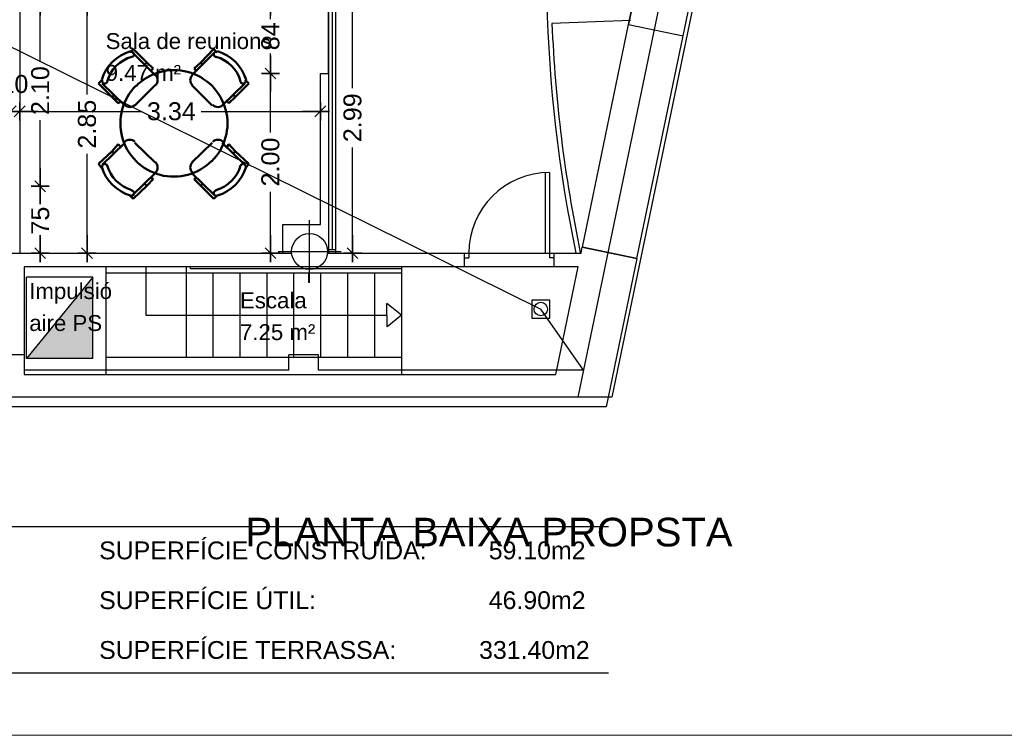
# Model space of a CAD drawing. Header units: metres. Extents: x -1 to 438, y -6 to 57.
# Tile 20 of 31: x 418 to 429, y 9 to 17. Entities that reach past the tile are written whole.
import ezdxf

# ---------------------------------------------------------------- set-up
doc = ezdxf.new("R2010")
doc.units = ezdxf.units.M
doc.header["$PDMODE"] = 65
doc.linetypes.add('CONTINUA', pattern=[0])
for name, color, linetype, lineweight in [('PB COTES', 7, 'CONTINUA', 25), ('PB ESCALES 2D', 7, 'CONTINUA', 25), ('PB LOCALS', 7, 'CONTINUA', 25), ('PB MOBLES', 7, 'CONTINUA', 25), ('PB MURS++', 7, 'CONTINUA', 25), ('PB TEXT', 7, 'CONTINUA', 25), ('PSC MURS ACTUAL', 7, 'CONTINUA', 25)]:
    doc.layers.add(name, color=color, linetype=linetype, lineweight=lineweight)
doc.styles.add('ARIAL', font='arial.ttf')
doc.dimstyles.new('DIMSTYLE_2', dxfattribs={"dimtxt": 0.2, "dimasz": 0.2, "dimexe": 0, "dimexo": 1e-06, "dimgap": 0.1, "dimtad": 0, "dimrnd": 0.01, "dimzin": 4, "dimdsep": 46, "dimtxsty": 'ARIAL', "dimblk1": 'ALL_ML_STRICH', "dimblk2": 'ALL_ML_STRICH', "dimsah": 1, "dimcen": 0, "dimse1": 1, "dimse2": 1, "dimclrd": 2, "dimclre": 2, "dimclrt": 2, "dimadec": 0, "dimazin": 0, "dimtfac": 1, "dimtdec": 0, "dimtix": 1, "dimtmove": 2, "dimatfit": 3, "dimfxl": 0, "dimtzin": 0, "dimlwd": 0, "dimlwe": 35, "dimarcsym": 0})
doc.dimstyles.new('DIMSTYLE_4', dxfattribs={"dimtxt": 0.2, "dimasz": 0.2, "dimexe": 0, "dimexo": 1e-06, "dimgap": 0.1, "dimtad": 0, "dimdec": 0, "dimlfac": 100, "dimrnd": 1, "dimzin": 4, "dimdsep": 46, "dimtxsty": 'ARIAL', "dimblk1": 'ALL_ML_STRICH', "dimblk2": 'ALL_ML_STRICH', "dimsah": 1, "dimcen": 0, "dimse1": 1, "dimse2": 1, "dimclrd": 2, "dimclre": 2, "dimclrt": 2, "dimadec": 0, "dimazin": 0, "dimtfac": 1, "dimtdec": 0, "dimtix": 1, "dimtmove": 2, "dimatfit": 3, "dimfxl": 0, "dimtzin": 0, "dimlwd": 0, "dimlwe": 35, "dimarcsym": 0})
doc.dimstyles.new('DIMSTYLE_5', dxfattribs={"dimtxt": 0.2, "dimasz": 0.2, "dimexe": 0, "dimexo": 1e-06, "dimgap": 0.1, "dimtad": 0, "dimrnd": 0.01, "dimzin": 4, "dimdsep": 46, "dimtxsty": 'ARIAL', "dimblk1": 'ALL_ML_STRICH', "dimblk2": 'ALL_ML_STRICH', "dimsah": 1, "dimcen": 0, "dimse1": 1, "dimse2": 1, "dimclrd": 2, "dimclre": 2, "dimclrt": 2, "dimadec": 0, "dimazin": 0, "dimtfac": 1, "dimtdec": 0, "dimtix": 1, "dimtmove": 2, "dimatfit": 3, "dimfxl": 0, "dimtzin": 0, "dimlwd": 0, "dimlwe": 35, "dimarcsym": 0})
doc.dimstyles.new('DIMSTYLE_7', dxfattribs={"dimtxt": 0.2, "dimasz": 0.2, "dimexe": 0, "dimexo": 1e-06, "dimgap": 0.1, "dimtad": 2, "dimdec": 0, "dimlfac": 100, "dimrnd": 1, "dimzin": 4, "dimdsep": 46, "dimtxsty": 'ARIAL', "dimblk1": 'ALL_ML_STRICH', "dimblk2": 'ALL_ML_STRICH', "dimsah": 1, "dimcen": 0, "dimse1": 1, "dimse2": 1, "dimclrd": 2, "dimclre": 2, "dimclrt": 2, "dimadec": 0, "dimazin": 0, "dimtfac": 1, "dimtdec": 0, "dimtix": 1, "dimtmove": 2, "dimatfit": 3, "dimfxl": 0, "dimtvp": 1.2, "dimtzin": 0, "dimlwd": 0, "dimlwe": 35, "dimarcsym": 0})

# ---------------------------------------------------------------- blocks, each defined once
blk = doc.blocks.new('ALL_ML_STRICH')
at = {"color": 0, "linetype": 'ByBlock', "lineweight": -2}
for p, q in [((-1, 0), (0.5, 0)), ((-0.3, -0.3), (0.3, 0.3)), ((0, -0.5), (0, 0.5))]:
    blk.add_line(p, q, dxfattribs=at)
blk = doc.blocks.new('*D27')
at = {"layer": 'DEFPOINTS', "color": 2, "linetype": 'CONTINUA', "lineweight": 35, "transparency": 33554687}
for p in [(421.281, 17.54), (421.469, 14.551), (421.673, 14.551)]:
    blk.add_point(p, dxfattribs=at)
at = {"layer": 'PB COTES', "color": 2, "linetype": 'CONTINUA', "lineweight": -2, "transparency": 33554687}
for p, q in [((421.469, 16.389), (421.469, 17.54)), ((421.469, 14.551), (421.469, 15.729))]:
    blk.add_line(p, q, dxfattribs=at)
at = {"layer": 'PB COTES', "color": 2, "linetype": 'CONTINUA', "lineweight": 35, "transparency": 33554687, "xscale": 0.2, "yscale": 0.2, "zscale": 0.2}
for p, rotation in [((421.469, 17.54), 90), ((421.469, 14.551), 270)]:
    blk.add_blockref('ALL_ML_STRICH', p, dxfattribs=dict(at, rotation=rotation))
at = {"layer": 'PB COTES', "color": 2, "linetype": 'CONTINUA', "lineweight": 35, "transparency": 33554687, "insert": (421.469, 16.059), "char_height": 0.2, "width": 0.8, "attachment_point": 5, "rotation": 90, "style": 'ARIAL'}
blk.add_mtext('\\A1;{\\A1;{2.99\\H0.132000;\\S^ ;}}', dxfattribs=at)
blk = doc.blocks.new('*D47')
at = {"layer": 'DEFPOINTS', "color": 2, "linetype": 'CONTINUA', "lineweight": 35, "transparency": 33554687}
for p in [(417.767, 15.296), (417.967, 14.551), (417.995, 14.551)]:
    blk.add_point(p, dxfattribs=at)
at = {"layer": 'PB COTES', "color": 2, "linetype": 'CONTINUA', "lineweight": -2, "transparency": 33554687}
for p, q in [((417.995, 15.104), (417.995, 15.296)), ((417.995, 14.551), (417.995, 14.724))]:
    blk.add_line(p, q, dxfattribs=at)
at = {"layer": 'PB COTES', "color": 2, "linetype": 'CONTINUA', "lineweight": 35, "transparency": 33554687, "xscale": 0.2, "yscale": 0.2, "zscale": 0.2}
for p, rotation in [((417.995, 15.296), 90), ((417.995, 14.551), 270)]:
    blk.add_blockref('ALL_ML_STRICH', p, dxfattribs=dict(at, rotation=rotation))
at = {"layer": 'PB COTES', "color": 2, "linetype": 'CONTINUA', "lineweight": 35, "transparency": 33554687, "insert": (417.996, 14.914), "char_height": 0.2, "width": 0.4, "attachment_point": 5, "rotation": 90, "style": 'ARIAL'}
blk.add_mtext('\\A1;{75}', dxfattribs=at)
blk = doc.blocks.new('*D48')
at = {"layer": 'DEFPOINTS', "color": 2, "linetype": 'CONTINUA', "lineweight": 35, "transparency": 33554687}
for p in [(418.183, 17.396), (417.767, 15.296), (417.995, 15.296)]:
    blk.add_point(p, dxfattribs=at)
at = {"layer": 'PB COTES', "color": 2, "linetype": 'CONTINUA', "lineweight": -2, "transparency": 33554687}
for p, q in [((417.995, 16.691), (417.995, 17.396)), ((417.995, 15.296), (417.995, 16.031))]:
    blk.add_line(p, q, dxfattribs=at)
at = {"layer": 'PB COTES', "color": 2, "linetype": 'CONTINUA', "lineweight": 35, "transparency": 33554687, "xscale": 0.2, "yscale": 0.2, "zscale": 0.2}
for p, rotation in [((417.995, 17.396), 90), ((417.995, 15.296), 270)]:
    blk.add_blockref('ALL_ML_STRICH', p, dxfattribs=dict(at, rotation=rotation))
at = {"layer": 'PB COTES', "color": 2, "linetype": 'CONTINUA', "lineweight": 35, "transparency": 33554687, "insert": (417.996, 16.361), "char_height": 0.2, "width": 0.8, "attachment_point": 5, "rotation": 90, "style": 'ARIAL'}
blk.add_mtext('\\A1;{\\A1;{2.10\\H0.132000;\\S^ ;}}', dxfattribs=at)
blk = doc.blocks.new('*D53')
at = {"layer": 'DEFPOINTS', "color": 2, "linetype": 'CONTINUA', "lineweight": 35, "transparency": 33554687}
for p in [(417.666, 16.412), (417.666, 16.13), (417.767, 16.193)]:
    blk.add_point(p, dxfattribs=at)
at = {"layer": 'PB COTES', "color": 2, "linetype": 'CONTINUA', "lineweight": -2, "transparency": 33554687}
blk.add_line((417.666, 16.13), (417.767, 16.13), dxfattribs=at)
at = {"layer": 'PB COTES', "color": 2, "linetype": 'CONTINUA', "lineweight": 35, "transparency": 33554687, "xscale": 0.2, "yscale": 0.2, "zscale": 0.2, "rotation": 180}
blk.add_blockref('ALL_ML_STRICH', (417.666, 16.13), dxfattribs=at)
at = {"layer": 'PB COTES', "color": 2, "linetype": 'CONTINUA', "lineweight": 35, "transparency": 33554687, "xscale": 0.2, "yscale": 0.2, "zscale": 0.2}
blk.add_blockref('ALL_ML_STRICH', (417.767, 16.13), dxfattribs=at)
at = {"layer": 'PB COTES', "color": 2, "linetype": 'CONTINUA', "lineweight": 35, "transparency": 33554687, "insert": (417.708, 16.433), "char_height": 0.2, "width": 0.4, "attachment_point": 5, "style": 'ARIAL'}
blk.add_mtext('\\A1;{10}', dxfattribs=at)
blk = doc.blocks.new('*D54')
at = {"layer": 'DEFPOINTS', "color": 2, "linetype": 'CONTINUA', "lineweight": 35, "transparency": 33554687}
for p in [(421.111, 16.551), (417.767, 16.193), (417.767, 16.13)]:
    blk.add_point(p, dxfattribs=at)
at = {"layer": 'PB COTES', "color": 2, "linetype": 'CONTINUA', "lineweight": -2, "transparency": 33554687}
for p, q in [((417.767, 16.13), (419.124, 16.13)), ((419.784, 16.13), (421.111, 16.13))]:
    blk.add_line(p, q, dxfattribs=at)
at = {"layer": 'PB COTES', "color": 2, "linetype": 'CONTINUA', "lineweight": 35, "transparency": 33554687, "xscale": 0.2, "yscale": 0.2, "zscale": 0.2, "rotation": 180}
blk.add_blockref('ALL_ML_STRICH', (417.767, 16.13), dxfattribs=at)
at = {"layer": 'PB COTES', "color": 2, "linetype": 'CONTINUA', "lineweight": 35, "transparency": 33554687, "xscale": 0.2, "yscale": 0.2, "zscale": 0.2}
blk.add_blockref('ALL_ML_STRICH', (421.111, 16.13), dxfattribs=at)
at = {"layer": 'PB COTES', "color": 2, "linetype": 'CONTINUA', "lineweight": 35, "transparency": 33554687, "insert": (419.454, 16.13), "char_height": 0.2, "width": 0.8, "attachment_point": 5, "style": 'ARIAL'}
blk.add_mtext('\\A1;{\\A1;{3.34\\H0.132000;\\S^ ;}}', dxfattribs=at)
blk = doc.blocks.new('*D150')
at = {"layer": 'DEFPOINTS', "color": 2, "linetype": 'CONTINUA', "lineweight": 35, "transparency": 33554687}
for p in [(419.608, 17.396), (418.516, 14.551), (419.405, 14.551)]:
    blk.add_point(p, dxfattribs=at)
at = {"layer": 'PB COTES', "color": 2, "linetype": 'CONTINUA', "lineweight": -2, "transparency": 33554687}
for p, q in [((418.516, 16.317), (418.516, 17.396)), ((418.516, 14.551), (418.516, 15.657))]:
    blk.add_line(p, q, dxfattribs=at)
at = {"layer": 'PB COTES', "color": 2, "linetype": 'CONTINUA', "lineweight": 35, "transparency": 33554687, "xscale": 0.2, "yscale": 0.2, "zscale": 0.2}
for p, rotation in [((418.516, 17.396), 90), ((418.516, 14.551), 270)]:
    blk.add_blockref('ALL_ML_STRICH', p, dxfattribs=dict(at, rotation=rotation))
at = {"layer": 'PB COTES', "color": 2, "linetype": 'CONTINUA', "lineweight": 35, "transparency": 33554687, "insert": (418.516, 15.987), "char_height": 0.2, "width": 0.8, "attachment_point": 5, "rotation": 90, "style": 'ARIAL'}
blk.add_mtext('\\A1;{\\A1;{2.85\\H0.132000;\\S^ ;}}', dxfattribs=at)
blk = doc.blocks.new('*D156')
at = {"layer": 'DEFPOINTS', "color": 2, "linetype": 'CONTINUA', "lineweight": 35, "transparency": 33554687}
for p in [(421.15, 16.551), (420.536, 14.551), (420.556, 14.551)]:
    blk.add_point(p, dxfattribs=at)
at = {"layer": 'PB COTES', "color": 2, "linetype": 'CONTINUA', "lineweight": -2, "transparency": 33554687}
for p, q in [((420.556, 15.896), (420.556, 16.551)), ((420.556, 14.551), (420.556, 15.236))]:
    blk.add_line(p, q, dxfattribs=at)
at = {"layer": 'PB COTES', "color": 2, "linetype": 'CONTINUA', "lineweight": 35, "transparency": 33554687, "xscale": 0.2, "yscale": 0.2, "zscale": 0.2}
for p, rotation in [((420.556, 16.551), 90), ((420.556, 14.551), 270)]:
    blk.add_blockref('ALL_ML_STRICH', p, dxfattribs=dict(at, rotation=rotation))
at = {"layer": 'PB COTES', "color": 2, "linetype": 'CONTINUA', "lineweight": 35, "transparency": 33554687, "insert": (420.556, 15.566), "char_height": 0.2, "width": 0.8, "attachment_point": 5, "rotation": 90, "style": 'ARIAL'}
blk.add_mtext('\\A1;{\\A1;{2.00\\H0.132000;\\S^ ;}}', dxfattribs=at)
blk = doc.blocks.new('*D157')
at = {"layer": 'DEFPOINTS', "color": 2, "linetype": 'CONTINUA', "lineweight": 35, "transparency": 33554687}
for p in [(420.359, 17.396), (420.556, 16.551), (421.15, 16.551)]:
    blk.add_point(p, dxfattribs=at)
at = {"layer": 'PB COTES', "color": 2, "linetype": 'CONTINUA', "lineweight": -2, "transparency": 33554687}
for p, q in [((420.556, 17.155), (420.556, 17.396)), ((420.556, 16.551), (420.556, 16.775))]:
    blk.add_line(p, q, dxfattribs=at)
at = {"layer": 'PB COTES', "color": 2, "linetype": 'CONTINUA', "lineweight": 35, "transparency": 33554687, "xscale": 0.2, "yscale": 0.2, "zscale": 0.2}
for p, rotation in [((420.556, 17.396), 90), ((420.556, 16.551), 270)]:
    blk.add_blockref('ALL_ML_STRICH', p, dxfattribs=dict(at, rotation=rotation))
at = {"layer": 'PB COTES', "color": 2, "linetype": 'CONTINUA', "lineweight": 35, "transparency": 33554687, "insert": (420.556, 16.965), "char_height": 0.2, "width": 0.4, "attachment_point": 5, "rotation": 90, "style": 'ARIAL'}
blk.add_mtext('\\A1;{84}', dxfattribs=at)

msp = doc.modelspace()

# ---------------------------------------------------------------- hatches: boundary and pattern name
at = {"layer": 'PB ESCALES 2D', "linetype": 'CONTINUA', "lineweight": 13, "transparency": 33554687}
msp.add_hatch(color=9, dxfattribs=at).paths.add_polyline_path([(418.58056, 13.37858), (418.58056, 14.2855), (417.84167, 13.37858)])
at = {"layer": 'PB MURS++', "linetype": 'CONTINUA', "lineweight": 13, "transparency": 33554687}
msp.add_hatch(color=9, dxfattribs=at).paths.add_polyline_path([(418.58056, 13.37858), (418.58056, 14.2855), (417.84167, 13.37858)])

# ---------------------------------------------------------------- linework, layer by layer
at = {"layer": 'PB ESCALES 2D', "color": 7, "linetype": 'CONTINUA', "lineweight": 25, "transparency": 33554687}
for p, q in [((424.56053, 17.14283), (423.68691, 17.10945)), ((418.73045, 13.20199), (418.73045, 14.40078)), ((419.17379, 13.85955), (419.17379, 14.40078)), ((419.61712, 14.40078), (419.61712, 13.39133)), ((419.66778, 14.3784), (419.66778, 14.40078)), ((422.01323, 14.3784), (419.66778, 14.3784)), ((422.01323, 14.40078), (422.01323, 13.20199)), ((418.58056, 14.2855), (417.84167, 14.2855)), ((417.84167, 13.37858), (417.84167, 14.2855)), ((418.58056, 14.2855), (417.84167, 13.37858)), ((418.58056, 13.37858), (418.58056, 14.2855)), ((422.01323, 14.32778), (418.73045, 14.32778)), ((419.9169, 14.32778), (419.9169, 13.39133)), ((420.21667, 14.32778), (420.21667, 13.54319)), ((420.21667, 14.32778), (420.21667, 13.39133)), ((420.51434, 14.32778), (420.51434, 13.85955)), ((420.51645, 14.32778), (420.51645, 13.39133)), ((420.81412, 14.32778), (420.81412, 13.39133)), ((421.1139, 14.32778), (421.1139, 13.39133)), ((421.41367, 14.32778), (421.41367, 13.39133)), ((421.71345, 14.32778), (421.71345, 13.39133)), ((422.01323, 13.86166), (421.85067, 13.99032)), ((421.85174, 13.85955), (419.17379, 13.85955)), ((422.01112, 13.85955), (422.01064, 13.85955)), ((418.58056, 13.37858), (417.84167, 13.37858)), ((422.01323, 13.39133), (418.73045, 13.39133))]:
    msp.add_line(p, q, dxfattribs=at)
msp.add_lwpolyline([(422.01323, 13.86166), (421.85278, 13.7309), (421.85067, 13.99032)], dxfattribs=at)
for radius, start in [(15.81, 150.757294), (15.76, 182.369781)]:
    msp.add_arc((439.43343, 17.76111), radius, start, 191.715775, dxfattribs=at)
at = {"layer": 'PB LOCALS', "color": 7, "linetype": 'CONTINUA', "lineweight": 25, "transparency": 33554687}
for p, q in [((424.53833, 17.09488), (424.8691, 18.69096)), ((421.28106, 18.08965), (421.28097, 14.55079)), ((421.20103, 16.55078), (421.20105, 17.43966)), ((417.76767, 17.39573), (417.76711, 14.55053)), ((424.02573, 14.61752), (424.5391, 17.09472)), ((424.5391, 17.09472), (424.53833, 17.09488)), ((421.11104, 16.55068), (421.20103, 16.55078)), ((421.11104, 14.87078), (421.11104, 16.55068)), ((420.69356, 14.55061), (420.69356, 14.87078)), ((420.69356, 14.87078), (421.11104, 14.87078)), ((424.01109, 14.55078), (424.02493, 14.61751)), ((424.02493, 14.61751), (424.63202, 14.4917)), ((424.63205, 14.49186), (424.02573, 14.61752)), ((417.76711, 14.55053), (420.69356, 14.55061)), ((421.28097, 14.55079), (424.01109, 14.55078)), ((424.63202, 14.4917), (424.63205, 14.49186)), ((423.98002, 14.40078), (417.81645, 14.40078)), ((417.81645, 14.40078), (417.81645, 13.20078)), ((423.73133, 13.20078), (423.98002, 14.40078)), ((417.81645, 13.20078), (423.73133, 13.20078))]:
    msp.add_line(p, q, dxfattribs=at)
at = {"layer": 'PB MOBLES', "color": 202, "linetype": 'CONTINUA', "lineweight": 50, "transparency": 33554687}
for p, q in [((418.99649, 16.78522), (419.03028, 16.82743)), ((419.02183, 16.78522), (419.27525, 16.53196)), ((419.03028, 16.82743), (419.18233, 16.67547)), ((419.68072, 16.53196), (419.93414, 16.78522)), ((419.92569, 16.82743), (419.78209, 16.67547)), ((419.95948, 16.78522), (419.92569, 16.82743)), ((419.18233, 16.67547), (419.15699, 16.65015)), ((419.18233, 16.67547), (419.24991, 16.60794)), ((419.78209, 16.67547), (419.70606, 16.60794)), ((419.78209, 16.67547), (419.79898, 16.65015)), ((419.24991, 16.60794), (419.22457, 16.58261)), ((419.70606, 16.60794), (419.73141, 16.58261)), ((419.71451, 16.59949), (419.73141, 16.58261)), ((418.67549, 16.47286), (418.6417, 16.43909)), ((418.6417, 16.43909), (418.79376, 16.28713)), ((418.93736, 16.19427), (418.68394, 16.43909)), ((420.27203, 16.43909), (420.01861, 16.19427)), ((420.31427, 16.43909), (420.16222, 16.28713)), ((420.28048, 16.47286), (420.31427, 16.43909)), ((419.27525, 16.42221), (419.04717, 16.19427)), ((419.9088, 16.19427), (419.68072, 16.42221)), ((418.79376, 16.28713), (418.8191, 16.31246)), ((418.79376, 16.28713), (418.86133, 16.21959)), ((418.86133, 16.21959), (418.88668, 16.24492)), ((418.86133, 16.21959), (418.88668, 16.23648)), ((420.09464, 16.21959), (420.0693, 16.24492)), ((420.16222, 16.28713), (420.09464, 16.21959)), ((420.16222, 16.28713), (420.14532, 16.31246)), ((418.68394, 15.53578), (418.93736, 15.7806)), ((419.04717, 15.7806), (419.27525, 15.5611)), ((419.68072, 15.5611), (419.9088, 15.7806)), ((420.01861, 15.7806), (420.27203, 15.53578)), ((418.6417, 15.54422), (418.79376, 15.68774)), ((418.79376, 15.68774), (418.86133, 15.76372)), ((418.79376, 15.68774), (418.8191, 15.66241)), ((418.86133, 15.76372), (418.88668, 15.73839)), ((420.09464, 15.76372), (420.0693, 15.73839)), ((420.09464, 15.75527), (420.07774, 15.73839)), ((420.16222, 15.68774), (420.09464, 15.76372)), ((420.16222, 15.68774), (420.14532, 15.66241)), ((420.31427, 15.54422), (420.16222, 15.68774)), ((418.67549, 15.50201), (418.6417, 15.54422)), ((419.27525, 15.44291), (419.02183, 15.19809)), ((419.93414, 15.19809), (419.68072, 15.44291)), ((420.28048, 15.50201), (420.31427, 15.54422)), ((419.18233, 15.29939), (419.24991, 15.37537)), ((419.24991, 15.37537), (419.22457, 15.4007)), ((419.24991, 15.37537), (419.22457, 15.39226)), ((419.70606, 15.37537), (419.73141, 15.4007)), ((419.78209, 15.29939), (419.70606, 15.37537)), ((419.03028, 15.15588), (419.18233, 15.29939)), ((419.18233, 15.29939), (419.15699, 15.32472)), ((419.78209, 15.29939), (419.79898, 15.32472)), ((419.92569, 15.15588), (419.78209, 15.29939)), ((418.99649, 15.18965), (419.03028, 15.15588)), ((419.95948, 15.18965), (419.92569, 15.15588))]:
    msp.add_line(p, q, dxfattribs=at)
for points in [[(419.01548, 16.73525), (419.01933, 16.73637), (419.02294, 16.73797), (419.02628, 16.74003), (419.02931, 16.74249), (419.03199, 16.74534), (419.03428, 16.74853), (419.03613, 16.75202), (419.03752, 16.75578), (419.03839, 16.75969), (419.03872, 16.76363), (419.03853, 16.76754), (419.03782, 16.77139), (419.03661, 16.7751), (419.03491, 16.77863), (419.03274, 16.78194), (419.03011, 16.78497), (419.0271, 16.78761), (419.0238, 16.78979), (419.02027, 16.7915), (419.01656, 16.79272), (419.01272, 16.79345), (419.0088, 16.79366), (419.00486, 16.79335), (419.00094, 16.7925)], [(419.96265, 16.79272), (419.95874, 16.79346), (419.95483, 16.79366), (419.95095, 16.79335), (419.94717, 16.79254), (419.94352, 16.79124), (419.94006, 16.78946), (419.93684, 16.78723), (419.93391, 16.78455), (419.93136, 16.78151), (419.92926, 16.77819), (419.92764, 16.77466), (419.9265, 16.77097), (419.92585, 16.76715), (419.9257, 16.76327), (419.92608, 16.75937), (419.92698, 16.7555), (419.92839, 16.75179), (419.93026, 16.74834), (419.93254, 16.7452), (419.93521, 16.7424), (419.93822, 16.73996), (419.94154, 16.73794), (419.94513, 16.73635), (419.94894, 16.73525)], [(418.68488, 16.47603), (418.68415, 16.47212), (418.68394, 16.46821), (418.68426, 16.46434), (418.68507, 16.46055), (418.68637, 16.45691), (418.68814, 16.45345), (418.69038, 16.45023), (418.69306, 16.4473), (418.6961, 16.44475), (418.69942, 16.44266), (418.70295, 16.44104), (418.70665, 16.4399), (418.71047, 16.43925), (418.71436, 16.4391), (418.71826, 16.43948), (418.72213, 16.44038), (418.72584, 16.44179), (418.72929, 16.44365), (418.73243, 16.44594), (418.73524, 16.44861), (418.73767, 16.45162), (418.7397, 16.45493), (418.74128, 16.45851), (418.74239, 16.46233)], [(419.27709, 16.42037), (419.28737, 16.43295), (419.29472, 16.4469), (419.29912, 16.46176), (419.30059, 16.47708), (419.29912, 16.4924), (419.29472, 16.50726), (419.28737, 16.52121), (419.27709, 16.53379)], [(419.68733, 16.53379), (419.67705, 16.52121), (419.6697, 16.50726), (419.6653, 16.4924), (419.66383, 16.47708), (419.6653, 16.46176), (419.6697, 16.4469), (419.67705, 16.43295), (419.68733, 16.42037)], [(420.22203, 16.46233), (420.22315, 16.45848), (420.22476, 16.45487), (420.22681, 16.45153), (420.22928, 16.4485), (420.23213, 16.44582), (420.23531, 16.44354), (420.23881, 16.44168), (420.24257, 16.44029), (420.24648, 16.43942), (420.25043, 16.43909), (420.25434, 16.43929), (420.25819, 16.44), (420.2619, 16.44121), (420.26544, 16.4429), (420.26875, 16.44507), (420.27177, 16.4477), (420.27442, 16.45072), (420.2766, 16.45401), (420.27831, 16.45754), (420.27954, 16.46125), (420.28027, 16.46508), (420.28048, 16.469), (420.28017, 16.47294), (420.27931, 16.47686)], [(418.93552, 16.20088), (418.94811, 16.1906), (418.96207, 16.18326), (418.97694, 16.17885), (418.99227, 16.17738), (419.00759, 16.17885), (419.02246, 16.18326), (419.03642, 16.1906), (419.04901, 16.20088)], [(419.91541, 16.20088), (419.928, 16.1906), (419.94196, 16.18326), (419.95683, 16.17885), (419.97215, 16.17738), (419.98748, 16.17885), (420.00235, 16.18326), (420.01631, 16.1906), (420.0289, 16.20088)], [(419.04901, 15.79088), (419.03642, 15.80116), (419.02246, 15.8085), (419.00759, 15.8129), (418.99227, 15.81437), (418.97694, 15.8129), (418.96207, 15.8085), (418.94811, 15.80116), (418.93552, 15.79088)], [(420.0289, 15.79088), (420.01631, 15.80116), (420.00235, 15.8085), (419.98748, 15.8129), (419.97215, 15.81437), (419.95683, 15.8129), (419.94196, 15.8085), (419.928, 15.80116), (419.91541, 15.79088)], [(419.27709, 15.44952), (419.28737, 15.4621), (419.29472, 15.47605), (419.29912, 15.49091), (419.30059, 15.50623), (419.29912, 15.52155), (419.29472, 15.53641), (419.28737, 15.55036), (419.27709, 15.56294)], [(419.68733, 15.56294), (419.67705, 15.55036), (419.6697, 15.53641), (419.6653, 15.52155), (419.66383, 15.50623), (419.6653, 15.49091), (419.6697, 15.47605), (419.67705, 15.4621), (419.68733, 15.44952)], [(418.74239, 15.52098), (418.74127, 15.52483), (418.73966, 15.52844), (418.73761, 15.53178), (418.73514, 15.53481), (418.73229, 15.53749), (418.72911, 15.53977), (418.72561, 15.54163), (418.72185, 15.54302), (418.71794, 15.54388), (418.71399, 15.54421), (418.71008, 15.54402), (418.70623, 15.54331), (418.70252, 15.5421), (418.69898, 15.54041), (418.69567, 15.53824), (418.69265, 15.53561), (418.69, 15.5326), (418.68782, 15.5293), (418.68611, 15.52577), (418.68488, 15.52206), (418.68415, 15.51822), (418.68394, 15.51431), (418.68425, 15.51037), (418.68511, 15.50645)], [(420.27954, 15.50729), (420.28027, 15.51119), (420.28048, 15.5151), (420.28017, 15.51897), (420.27935, 15.52276), (420.27805, 15.5264), (420.27628, 15.52986), (420.27404, 15.53308), (420.27136, 15.53601), (420.26832, 15.53856), (420.265, 15.54065), (420.26147, 15.54227), (420.25777, 15.54341), (420.25395, 15.54406), (420.25007, 15.54421), (420.24616, 15.54383), (420.24229, 15.54293), (420.23858, 15.54152), (420.23513, 15.53966), (420.23199, 15.53737), (420.22918, 15.5347), (420.22675, 15.53169), (420.22472, 15.52838), (420.22314, 15.52479), (420.22203, 15.52098)], [(419.00177, 15.19058), (419.00568, 15.18985), (419.00959, 15.18965), (419.01347, 15.18996), (419.01725, 15.19077), (419.0209, 15.19207), (419.02436, 15.19385), (419.02758, 15.19608), (419.03051, 15.19876), (419.03306, 15.2018), (419.03516, 15.20512), (419.03678, 15.20865), (419.03792, 15.21234), (419.03857, 15.21616), (419.03872, 15.22004), (419.03834, 15.22394), (419.03744, 15.22781), (419.03603, 15.23152), (419.03416, 15.23497), (419.03188, 15.23811), (419.02921, 15.24091), (419.0262, 15.24334), (419.02288, 15.24537), (419.01929, 15.24695), (419.01548, 15.24806)], [(419.94894, 15.24806), (419.94509, 15.24694), (419.94148, 15.24534), (419.93814, 15.24328), (419.93511, 15.24081), (419.93243, 15.23797), (419.93014, 15.23478), (419.92829, 15.23129), (419.9269, 15.22753), (419.92603, 15.22362), (419.9257, 15.21968), (419.92589, 15.21577), (419.9266, 15.21193), (419.92781, 15.20821), (419.92951, 15.20468), (419.93168, 15.20137), (419.93431, 15.19835), (419.93732, 15.1957), (419.94062, 15.19352), (419.94415, 15.19181), (419.94786, 15.19059), (419.9517, 15.18986), (419.95562, 15.18965), (419.95956, 15.18996), (419.96348, 15.19081)]]:
    msp.add_lwpolyline(points, dxfattribs=at)
for centre, major_axis, start_param, end_param in [((419.13575, 16.34222), (0.47703, 0), 1.86232277, 2.85029943), ((419.82878, 16.34214), (0.47701, 0), 0.29151021, 1.27952593), ((419.11886, 16.3591), (0.39256, 0), 1.84052981, 2.87214633), ((419.84566, 16.35901), (0.39256, 0), 0.26973023, 1.3013627), ((419.48408, 15.9951), (0.59366, 0), 5.49648251, 8.64698263), ((419.48034, 15.99665), (0.59367, 0), 2.35489422, 5.50538355), ((419.13564, 15.64961), (0.47701, 0), 3.43310743, 4.42111887), ((419.11876, 15.63274), (0.39256, 0), 3.41132762, 4.44295477), ((419.84557, 15.63264), (0.39256, 0), 4.98212309, 6.01374824), ((419.82869, 15.64951), (0.47701, 0), 5.00390477, 5.99191819)]:
    msp.add_ellipse(centre, major_axis=major_axis, ratio=0.99939608, start_param=start_param, end_param=end_param, dxfattribs=at)
at = {"layer": 'PB MURS++', "color": 7, "linetype": 'CONTINUA', "lineweight": 25, "transparency": 33554687}
for p, q in [((424.8691, 18.69096), (424.53833, 17.09488)), ((425.14543, 16.96906), (425.4762, 18.56514)), ((421.20106, 17.53966), (421.20097, 14.55079)), ((421.28106, 17.53966), (421.28097, 14.55079)), ((421.24106, 17.47225), (421.24097, 14.59079)), ((424.56053, 17.14283), (423.68691, 17.10945)), ((424.53833, 17.09488), (425.14543, 16.96906)), ((424.63202, 14.4917), (425.14543, 16.96906)), ((423.61145, 15.44939), (423.61145, 14.55078)), ((423.66145, 15.45078), (423.66145, 14.50078)), ((420.99145, 14.22078), (420.99145, 14.92078)), ((420.64145, 14.57078), (421.34145, 14.57078)), ((421.20097, 14.59079), (421.28097, 14.59079)), ((424.01109, 14.55078), (424.02493, 14.61751)), ((424.02493, 14.61751), (424.63202, 14.4917)), ((417.66645, 14.55078), (420.79245, 14.55078)), ((421.19045, 14.55078), (422.71145, 14.55078)), ((421.20097, 14.55079), (421.28097, 14.55079)), ((422.71145, 14.55078), (422.76145, 14.55078)), ((422.71145, 14.55078), (422.71145, 14.40078)), ((422.71145, 14.50078), (422.76145, 14.50078)), ((422.76145, 14.55078), (422.76145, 14.50078)), ((423.61145, 14.55078), (423.71145, 14.55078)), ((423.71145, 14.50078), (423.66145, 14.50078)), ((423.71145, 14.40078), (423.71145, 14.55078)), ((423.71145, 14.55078), (424.01109, 14.55078)), ((424.63202, 14.4917), (424.28971, 12.83995)), ((420.88609, 14.40078), (417.81645, 14.40078)), ((417.81645, 14.40078), (417.81645, 13.20078)), ((418.73045, 13.20199), (418.73045, 14.40078)), ((419.17379, 13.85955), (419.17379, 14.40078)), ((419.61712, 14.40078), (419.61712, 13.39133)), ((419.66778, 14.3784), (419.66778, 14.40078)), ((422.01323, 14.3784), (419.66778, 14.3784)), ((422.71145, 14.40078), (421.09681, 14.40078)), ((422.01323, 14.40078), (422.01323, 13.20199)), ((423.98002, 14.40078), (423.71145, 14.40078)), ((423.73133, 13.20078), (423.98002, 14.40078)), ((418.58056, 14.2855), (417.84167, 14.2855)), ((417.84167, 13.37858), (417.84167, 14.2855)), ((418.58056, 14.2855), (417.84167, 13.37858)), ((418.58056, 13.37858), (418.58056, 14.2855)), ((422.01323, 14.32778), (418.73045, 14.32778)), ((419.9169, 14.32778), (419.9169, 13.39133)), ((420.21667, 14.32778), (420.21667, 13.54319)), ((420.21667, 14.32778), (420.21667, 13.39133)), ((420.51434, 14.32778), (420.51434, 13.85955)), ((420.51645, 14.32778), (420.51645, 13.39133)), ((420.81412, 14.32778), (420.81412, 13.39133)), ((420.98301, 14.22865), (420.98301, 14.32778)), ((420.98419, 14.2235), (420.98419, 14.25727)), ((421.1139, 14.32778), (421.1139, 13.39133)), ((421.41367, 14.32778), (421.41367, 13.39133)), ((421.71345, 14.32778), (421.71345, 13.39133)), ((422.01323, 13.86166), (421.85067, 13.99032)), ((421.85174, 13.85955), (419.17379, 13.85955)), ((422.01112, 13.85955), (422.01064, 13.85955)), ((418.58056, 13.37858), (417.84167, 13.37858)), ((422.01323, 13.39133), (418.73045, 13.39133)), ((417.81645, 13.20078), (423.73133, 13.20078)), ((424.28971, 12.83995), (391.14664, 12.83995))]:
    msp.add_line(p, q, dxfattribs=at)
at = {"layer": 'PB MURS++', "color": 52, "linetype": 'CONTINUA', "lineweight": 13, "transparency": 33554687}
msp.add_lwpolyline([(386.09303, 56.71384), (435.87864, 56.71384), (435.87864, 9.18581), (386.09303, 9.18581), (386.09303, 56.71384)], close=True, dxfattribs=at)
at = {"layer": 'PB MURS++', "color": 7, "linetype": 'CONTINUA', "lineweight": 25, "transparency": 33554687}
msp.add_lwpolyline([(422.01323, 13.86166), (421.85278, 13.7309), (421.85067, 13.99032)], dxfattribs=at)
msp.add_circle((420.99145, 14.57078), 0.2, dxfattribs=at)
for centre, radius, start, end in [((439.43343, 17.76111), 15.81, 150.757294, 191.715775), ((439.43343, 17.76111), 15.76, 182.369781, 191.715775), ((423.66145, 14.55078), 0.9, 90, 180)]:
    msp.add_arc(centre, radius, start, end, dxfattribs=at)
at = {"layer": 'PSC MURS ACTUAL', "color": 180, "linetype": 'CONTINUA', "transparency": 33554687}
for p, q in [((427.14252, 28.22859), (423.97658, 12.94959)), ((427.52038, 28.22859), (424.35444, 12.94959)), ((417.81874, 13.41859), (417.45874, 13.41859)), ((417.81874, 13.24959), (417.81874, 13.41859)), ((420.75874, 13.24959), (420.75874, 13.41859)), ((421.08874, 13.41859), (420.75874, 13.41859)), ((421.08874, 13.24959), (421.08874, 13.41859)), ((420.75874, 13.24959), (417.81874, 13.24959)), ((424.03874, 13.24959), (421.08874, 13.24959)), ((424.35444, 12.94959), (399.16355, 12.94959))]:
    msp.add_line(p, q, dxfattribs=at)
at = {"layer": 'PSC MURS ACTUAL', "transparency": 33554687}
for p in [(412.61091, 19.34959), (424.03874, 13.24959)]:
    msp.add_line(p, (423.56282, 13.92959), dxfattribs=at)
at = {"layer": 'PSC MURS ACTUAL', "color": 180, "transparency": 33554687}
for p, q in [((412.44775, 11.51159), (424.31773, 11.51159)), ((412.44775, 9.88267), (424.31773, 9.88267))]:
    msp.add_line(p, q, dxfattribs=at)
at = {"layer": 'PSC MURS ACTUAL', "transparency": 33554687}
msp.add_lwpolyline([(423.46282, 13.82959), (423.66282, 13.82959), (423.66282, 14.02959), (423.46282, 14.02959), (423.46282, 13.82959)], close=True, dxfattribs=at)
msp.add_circle((423.56282, 13.92959), 0.075, dxfattribs=at)

# ---------------------------------------------------------------- texts
at = {"layer": 'PB LOCALS', "color": 7, "linetype": 'CONTINUA', "lineweight": 25, "transparency": 33554687, "char_height": 0.1770789, "attachment_point": 7, "style": 'ARIAL'}
for s, insert, width in [('\\W1.00;Sala de reunions', (418.72298, 16.82111), 1.9571432), ('\\W1.00;9.47 m²', (418.72298, 16.46695), 0.929645), ('\\W1.00;Escala', (420.21667, 13.93548), 0.8354033), ('\\W1.00;7.25 m²', (420.21667, 13.58132), 0.929645)]:
    msp.add_mtext(s, dxfattribs=dict(at, insert=insert, width=width))
at = {"layer": 'PB TEXT', "color": 7, "linetype": 'CONTINUA', "lineweight": 25, "transparency": 33554687, "insert": (417.87287, 14.21847), "char_height": 0.1770789, "width": 1.083316, "attachment_point": 1, "line_spacing_factor": 1.204819, "style": 'ARIAL'}
msp.add_mtext('\\A1;{\\fArial|i0|b0;\\H0.177079;\\W1.000000;\\C7;Impulsió }\\P{\\fArial|i0|b0;\\H0.177079;\\W1.000000;\\C7;aire PS}\\P', dxfattribs=at)
at = {"layer": 'PB TEXT', "color": 7, "linetype": 'CONTINUA', "lineweight": 25, "transparency": 33554687, "insert": (420.27695, 11.28354), "char_height": 0.3187716, "width": 5.5838121, "attachment_point": 7, "style": 'ARIAL'}
msp.add_mtext('\\W1.00;PLANTA BAIXA PROPSTA', dxfattribs=at)
at = {"layer": 'PSC MURS ACTUAL', "transparency": 33554687, "char_height": 0.198, "attachment_point": 7, "style": 'ARIAL'}
for s, insert, width in [('\\W1.00;SUPERFÍCIE CONSTRUÏDA:         59.10m2', (418.65049, 11.14205), 5.5140589), ('\\W1.00;SUPERFÍCIE ÚTIL:                         46.90m2', (418.65049, 10.58797), 5.4941678), ('\\W1.00;SUPERFÍCIE TERRASSA:            331.40m2', (418.65049, 10.03388), 5.5568941)]:
    msp.add_mtext(s, dxfattribs=dict(at, insert=insert, width=width))

# ---------------------------------------------------------------- dimensions: what is measured, and where the dimension line sits
at = {"layer": 'PB COTES', "color": 2, "linetype": 'CONTINUA', "lineweight": 35, "transparency": 33554687}
for base, p1, p2, dimstyle, picture, middle in [((421.46908, 17.53966), (421.67286, 14.55078), (421.28104, 17.53966), 'DIMSTYLE_2', '*D27', (421.46908, 16.05947)), ((417.99533, 17.39573), (417.76726, 15.29636), (418.183, 17.39573), 'DIMSTYLE_5', '*D48', (417.99638, 16.36083)), ((418.51638, 17.39573), (419.4047, 14.55061), (419.60824, 17.39573), 'DIMSTYLE_5', '*D150', (418.51638, 15.98686)), ((420.5558, 17.39573), (421.15041, 16.55078), (420.35915, 17.39573), 'DIMSTYLE_4', '*D157', (420.5558, 16.96462)), ((420.5558, 16.55078), (420.53599, 14.55078), (421.15041, 16.55078), 'DIMSTYLE_5', '*D156', (420.5558, 15.56557)), ((417.99533, 15.29636), (417.96749, 14.55078), (417.76726, 15.29636), 'DIMSTYLE_4', '*D47', (417.99553, 14.91378))]:
    dim = msp.add_linear_dim(base=base, p1=p1, p2=p2, angle=90, dimstyle=dimstyle, override={"dimpost": '<>', "dimclrd": 2, "dimclre": 2, "dimclrt": 2, "dimlwd": 0, "dimlwe": 35}, dxfattribs=at)
    dim.commit()
    dim.dimension.update_dxf_attribs({"geometry": picture, "text_midpoint": middle, "dimtype": 160})
for base, p1, p2, dimstyle, picture, middle in [((417.76743, 16.12978), (417.66645, 16.41163), (417.76743, 16.19268), 'DIMSTYLE_7', '*D53', (417.70823, 16.43319)), ((421.11104, 16.12978), (417.76743, 16.19268), (421.11104, 16.55078), 'DIMSTYLE_5', '*D54', (419.45409, 16.12978))]:
    dim = msp.add_linear_dim(base=base, p1=p1, p2=p2, dimstyle=dimstyle, override={"dimpost": '<>', "dimclrd": 2, "dimclre": 2, "dimclrt": 2, "dimlwd": 0, "dimlwe": 35}, dxfattribs=at)
    dim.commit()
    dim.dimension.update_dxf_attribs({"geometry": picture, "text_midpoint": middle, "dimtype": 160})

doc.saveas('drawing.dxf')
